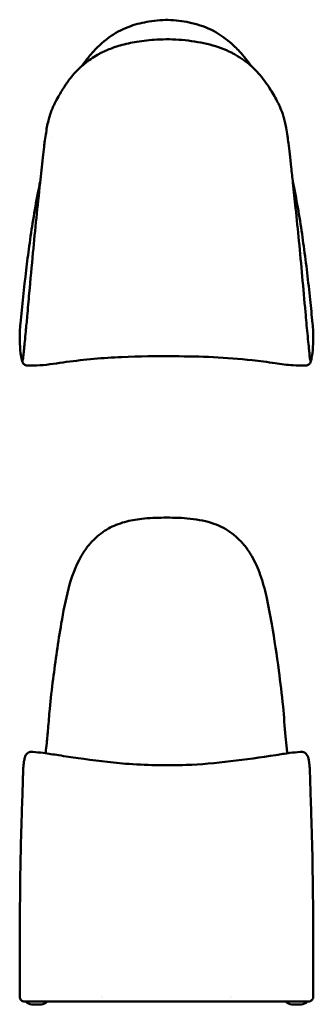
# Model space of a CAD drawing. Header units: millimetres. Extents: x 590 to 3249, y 296 to 2168.
# Tile 1 of 8: x 590 to 1138, y 296 to 2133. Entities that reach past the tile are written whole.
import ezdxf

# ---------------------------------------------------------------- set-up
doc = ezdxf.new("R2010")
doc.units = ezdxf.units.MM
doc.header["$LTSCALE"] = 4
doc.layers.add('Visible (ANSI)', color=7, linetype='Continuous', lineweight=50)

msp = doc.modelspace()

# ---------------------------------------------------------------- linework, layer by layer
at = {"layer": 'Visible (ANSI)'}
for p, q in [((1034.8, 2024.1), (1034.8, 2024.1)), ((666, 1965.7), (666, 1965.7)), ((1061.2, 1965.7), (1061.2, 1965.7)), ((648.1, 1913), (648.1, 1913)), ((704.4, 1131.7), (704.4, 1131.7)), ((706.6, 1135.5), (706.6, 1135.5)), ((1020.6, 1135.5), (1020.6, 1135.5)), ((1022.8, 1131.7), (1022.8, 1131.7)), ((611.5, 300.8), (611.5, 300.8)), ((612.1, 295.8), (626.4, 295.8)), ((626.5, 295.8), (626.4, 295.8)), ((626.5, 295.8), (629.7, 295.8)), ((631.8, 300.8), (633.4, 300.8)), ((1093.8, 300.8), (1095.4, 300.8)), ((1097.5, 295.8), (1100.7, 295.8)), ((1100.8, 295.8), (1100.7, 295.8)), ((1100.8, 295.8), (1115.1, 295.8)), ((1115.7, 300.8), (1115.7, 300.8))]:
    msp.add_line(p, q, dxfattribs=at)
for centre, radius, start, end in [((612.1, 310.8), 15, 221.8148, 270), ((629.7, 310.8), 15, 270, 318.1897), ((745.3, 308.8), 2, 164.7009, 164.7029), ((981.9, 308.8), 2, 15.2985, 15.319), ((1097.5, 310.8), 15, 221.8103, 270), ((1115.1, 310.8), 15, 270, 318.1859)]:
    msp.add_arc(centre, radius, start, end, dxfattribs=at)
msp.add_ellipse((624.5, 299.7), major_axis=(15.9, 0.7), ratio=0.06042, start_param=0.966555, end_param=0.974499, dxfattribs=at)
for points, knots in [([(727.3, 2073.6), (737.3, 2084.3), (748.4, 2094.3), (771.7, 2110.3), (784, 2116.5), (807.9, 2124.8), (819.4, 2127.5), (844.4, 2131.6), (858.2, 2132.9), (885.1, 2131.5), (898.2, 2129.5), (924.9, 2123.3), (938.7, 2118.6), (962.2, 2106.2), (972.4, 2099), (988.1, 2085.5), (994.2, 2079.7), (999.9, 2073.6)], [0, 0, 0, 0, 4.40512, 4.40512, 8.481875, 8.481875, 11.982349, 11.982349, 16.097766, 16.097766, 20.050384, 20.050384, 24.33112, 24.33112, 28.03102, 28.03102, 30.538557, 30.538557, 30.538557, 30.538557]), ([(735, 2067.5), (735.6, 2067.8), (736.3, 2068.2), (737.9, 2069.1), (738.9, 2069.6), (741.8, 2071.1), (743.5, 2072), (747.9, 2074), (750.7, 2075.3), (760.9, 2079.6), (768.8, 2082.4), (787.1, 2087.7), (797.6, 2089.9), (820.5, 2093.7), (833, 2095.1), (861.1, 2096.6), (876.9, 2096.4), (908.2, 2093.7), (923.9, 2091.2), (953.7, 2084.2), (968, 2079.2), (982.2, 2072.7), (984.1, 2071.8), (987.1, 2070.2), (988.2, 2069.7), (990.3, 2068.6), (991.3, 2068), (992.2, 2067.5)], [0, 0, 0, 0, 0.256204, 0.256204, 0.620404, 0.620404, 1.316018, 1.316018, 2.321077, 2.321077, 4.976075, 4.976075, 8.217393, 8.217393, 11.975884, 11.975884, 16.676147, 16.676147, 21.420713, 21.420713, 26.022647, 26.022647, 26.789196, 26.789196, 27.174026, 27.174026, 27.558133, 27.558133, 27.558133, 27.558133]), ([(646.6, 1956.5), (649.3, 1964.3), (652.1, 1970.8), (657.2, 1981.1), (659.5, 1985.3), (665.8, 1996.5), (670, 2003.5), (678.7, 2016.3), (682.6, 2022), (694.4, 2035.8), (701.8, 2043.4), (717.9, 2056.5), (725.8, 2062.3), (735, 2067.5)], [0, 0, 0, 0, 4.580032, 4.580032, 8.993758, 8.993758, 16.013557, 16.013557, 21.935894, 21.935894, 27.489817, 27.489817, 31.369811, 31.369811, 31.369811, 31.369811]), ([(705.8, 2046.5), (709.8, 2052.3), (714, 2058), (721.3, 2066.9), (724.3, 2070.3), (727.3, 2073.6)], [3.731503, 3.731503, 3.731503, 3.731503, 5.843, 5.843, 7.192781, 7.192781, 7.192781, 7.192781]), ([(992.2, 2067.5), (1003.6, 2061), (1012.9, 2053.8), (1026.1, 2042.4), (1030.8, 2037.7), (1039.6, 2028), (1043.5, 2023), (1050.1, 2014.1), (1053.1, 2009.8), (1061.2, 1997.1), (1065.4, 1989.7), (1073.1, 1975.1), (1076.9, 1967.2), (1080.6, 1956.5)], [0, 0, 0, 0, 4.807354, 4.807354, 8.296141, 8.296141, 12.514308, 12.514308, 17.1551, 17.1551, 25.098814, 25.098814, 31.365892, 31.365892, 31.365892, 31.365892]), ([(627.7, 1828.5), (629.4, 1844.2), (631.1, 1860.1), (633.6, 1882.3), (634.3, 1889.1), (635.6, 1899.6), (636.1, 1903.7), (637.4, 1912.9), (638.1, 1917.8), (639.6, 1927.1), (640.3, 1931.4), (642, 1940), (643, 1943.9), (644.7, 1950.4), (645.2, 1952.4), (646.6, 1956.5)], [0, 0, 0, 0, 4.748653, 4.748653, 6.859434, 6.859434, 8.271067, 8.271067, 10.39751, 10.39751, 12.949647, 12.949647, 16.27036, 16.27036, 19.020679, 19.020679, 19.020679, 19.020679]), ([(1080.6, 1956.5), (1080.8, 1956), (1080.9, 1955.6), (1081.4, 1954.1), (1081.7, 1953), (1083, 1948.8), (1083.7, 1945.8), (1086.1, 1935.7), (1087.7, 1927.4), (1090, 1911.4), (1090.6, 1907), (1092.1, 1896.1), (1092.9, 1889.2), (1094.5, 1874.2), (1095.5, 1865.9), (1097.4, 1848), (1098.5, 1838.2), (1099.5, 1828.5)], [0, 0, 0, 0, 0.331088, 0.331088, 1.322331, 1.322331, 4.295205, 4.295205, 9.663146, 9.663146, 11.357953, 11.357953, 13.550229, 13.550229, 16.071672, 16.071672, 19.005572, 19.005572, 19.005572, 19.005572]), ([(596.6, 1507.2), (596.9, 1510.5), (597.3, 1514.6), (598.2, 1523.2), (598.7, 1527.7), (599.8, 1538.5), (600.4, 1544.8), (601.9, 1560.6), (602.8, 1570.1), (604.9, 1594), (606.2, 1608.3), (609.7, 1647.8), (612, 1672.8), (618.5, 1741.3), (623, 1784.8), (627.7, 1828.5)], [0, 0, 0, 0, 1.561061, 1.561061, 3.018068, 3.018068, 4.939868, 4.939868, 7.790874, 7.790874, 12.129264, 12.129264, 19.721458, 19.721458, 32.912993, 32.912993, 32.912993, 32.912993]), ([(607.5, 1710.2), (612, 1743.2), (617, 1776.2), (624.9, 1816.4), (626.4, 1823.7), (628, 1831.1)], [0, 0, 0, 0, 10.002795, 10.002795, 12.264239, 12.264239, 12.264239, 12.264239]), ([(1099.2, 1831.1), (1106.1, 1798.6), (1111.7, 1765.9), (1117.6, 1725.5), (1118.7, 1717.8), (1119.7, 1710.2)], [0.050311, 0.050311, 0.050311, 0.050311, 10.005287, 10.005287, 12.314156, 12.314156, 12.314156, 12.314156]), ([(1099.5, 1828.5), (1101.2, 1812.7), (1102.9, 1796.9), (1106.7, 1760.8), (1108.7, 1740.4), (1115, 1675.9), (1118.9, 1631.7), (1124.1, 1574.1), (1125.3, 1560.8), (1127.2, 1540.6), (1127.9, 1533.5), (1129, 1523.2), (1129.4, 1519.7), (1130, 1513), (1130.4, 1509.9), (1130.6, 1507.2)], [0, 0, 0, 0, 4.764476, 4.764476, 10.947607, 10.947607, 24.349415, 24.349415, 28.330019, 28.330019, 30.476548, 30.476548, 31.657192, 31.657192, 32.916019, 32.916019, 32.916019, 32.916019]), ([(591.1, 1566), (594.2, 1599.2), (597.8, 1632.3), (603.5, 1680.4), (605.4, 1695.3), (607.5, 1710.2)], [0, 0, 0, 0, 10.000903, 10.000903, 14.51442, 14.51442, 14.51442, 14.51442]), ([(1119.7, 1710.2), (1124.2, 1677.2), (1128.2, 1644.1), (1133.2, 1595.9), (1134.7, 1581), (1136.1, 1566)], [0, 0, 0, 0, 10.001407, 10.001407, 14.514309, 14.514309, 14.514309, 14.514309]), ([(589.7, 1548.8), (589.7, 1549), (589.7, 1549.2), (589.7, 1549.7), (589.6, 1549.9), (589.6, 1550.4), (589.6, 1550.7), (589.7, 1551.2), (589.7, 1551.3), (589.7, 1551.4)], [1.0447003, 1.0447003, 1.0447003, 1.0447003, 1.2078223, 1.2078223, 1.3038282, 1.3038282, 1.4095618, 1.4095618, 1.4443573, 1.4443573, 1.4443573, 1.4443573]), ([(589.7, 1548.8), (589.7, 1549), (589.7, 1549.1), (589.7, 1549.2), (589.7, 1549.2), (589.7, 1549.3), (589.7, 1549.3), (589.7, 1549.3)], [0.0230833, 0.0230833, 0.0230833, 0.0230833, 0.0743337, 0.0743337, 0.1182793, 0.1182793, 0.1704055, 0.1704055, 0.1704055, 0.1704055]), ([(605.3, 1487.4), (604.8, 1487.4), (604.2, 1487.4), (603.2, 1487.4), (602.7, 1487.5), (601.6, 1487.7), (601.1, 1487.9), (599.8, 1488.4), (599, 1488.9), (597.9, 1489.7), (597.5, 1490.1), (596.7, 1490.9), (596.3, 1491.3), (596, 1491.9), (595.9, 1492), (595.8, 1492.1), (595.7, 1492.3), (595.5, 1492.6), (595.4, 1492.8), (595.1, 1493.5), (594.9, 1493.9), (594.3, 1495.6), (594, 1496.8), (592.6, 1502.1), (591.8, 1506.6), (590.4, 1518.6), (590, 1526.4), (589.8, 1538.9), (589.8, 1543.7), (589.7, 1548.6)], [0, 0, 0, 0, 0.167898, 0.167898, 0.325065, 0.325065, 0.533616, 0.533616, 0.861427, 0.861427, 1.097502, 1.097502, 1.437266, 1.437266, 1.549199, 1.549199, 1.688961, 1.688961, 1.994207, 1.994207, 2.910067, 2.910067, 5.656148, 5.656148, 13.894749, 13.894749, 28.436453, 28.436453, 38.455219, 38.455219, 38.455219, 38.455219]), ([(1137.5, 1548.6), (1137.4, 1543.8), (1137.4, 1538.9), (1137.2, 1526.4), (1136.8, 1518.6), (1135.4, 1506.9), (1134.7, 1503), (1133.5, 1497.6), (1133.1, 1496), (1132.2, 1493.7), (1132, 1493.2), (1131.4, 1492.1), (1131.2, 1491.7), (1130.6, 1491.1), (1130.3, 1490.7), (1129.6, 1490), (1129.2, 1489.6), (1128.1, 1488.9), (1127.6, 1488.5), (1126.4, 1488), (1125.7, 1487.8), (1124.5, 1487.5), (1124.1, 1487.4), (1123, 1487.4), (1122.4, 1487.4), (1121.9, 1487.4)], [0, 0, 0, 0, 10.000019, 10.000019, 24.630707, 24.630707, 31.944767, 31.944767, 35.609578, 35.609578, 36.798895, 36.798895, 37.120796, 37.120796, 37.371846, 37.371846, 37.623487, 37.623487, 37.874303, 37.874303, 38.125871, 38.125871, 38.283436, 38.283436, 38.454072, 38.454072, 38.454072, 38.454072]), ([(1137.5, 1551.4), (1137.5, 1551.2), (1137.5, 1551), (1137.6, 1550.4), (1137.6, 1550.1), (1137.5, 1549.7), (1137.5, 1549.5), (1137.5, 1549.2), (1137.5, 1549), (1137.5, 1548.8), (1137.5, 1548.8), (1137.5, 1548.8)], [0, 0, 0, 0, 0.066788, 0.066788, 0.1785065, 0.1785065, 0.270413, 0.270413, 0.3950556, 0.3950556, 0.3996038, 0.3996038, 0.3996038, 0.3996038]), ([(1137.5, 1549.3), (1137.5, 1549.3), (1137.5, 1549.3), (1137.5, 1549.3), (1137.5, 1549.2), (1137.5, 1549.1), (1137.5, 1549), (1137.5, 1548.8)], [1.2735704, 1.2735704, 1.2735704, 1.2735704, 1.303119, 1.303119, 1.3691284, 1.3691284, 1.4207639, 1.4207639, 1.4207639, 1.4207639]), ([(595.6, 1497.1), (595.6, 1497.1), (595.6, 1497.2), (595.7, 1497.6), (595.7, 1498.1), (595.9, 1499.3), (596, 1500.4), (596.2, 1503.3), (596.4, 1505.1), (596.6, 1507.2)], [0.799836, 0.799836, 0.799836, 0.799836, 1.079846, 1.079846, 1.740949, 1.740949, 2.676707, 2.676707, 3.663179, 3.663179, 3.663179, 3.663179]), ([(1130.6, 1507.2), (1130.7, 1506.6), (1130.7, 1506), (1130.9, 1503.7), (1131.1, 1502.2), (1131.3, 1499.1), (1131.5, 1497.9), (1131.6, 1497.2), (1131.6, 1497.1), (1131.6, 1497.1)], [0.000082, 0.000082, 0.000082, 0.000082, 0.292864, 0.292864, 1.175019, 1.175019, 2.567859, 2.567859, 2.86143, 2.86143, 2.86143, 2.86143]), ([(1099.9, 1488), (1088.6, 1488.8), (1077.4, 1490.5), (1052, 1494.1), (1037.8, 1496), (999.4, 1500.2), (975.3, 1502.1), (926.8, 1504.4), (902.5, 1504.8), (845.3, 1505.1), (812.5, 1504.9), (745.4, 1501.9), (710.8, 1498.8), (660.2, 1492.1), (643.9, 1489.2), (627.3, 1488)], [0, 0, 0, 0, 3.406657, 3.406657, 7.732034, 7.732034, 14.985321, 14.985321, 22.29494, 22.29494, 32.124509, 32.124509, 42.48459, 42.48459, 47.481008, 47.481008, 47.481008, 47.481008]), ([(729.1, 1163.9), (736.8, 1171.4), (745.6, 1178), (764.5, 1188.6), (774.8, 1192.7), (795.9, 1198.5), (806.7, 1200.3), (831.1, 1203.2), (844.8, 1203.7), (873.2, 1203.9), (887.9, 1203.7), (917.6, 1201), (932.7, 1198.6), (959.6, 1190.2), (971.6, 1184.4), (987.9, 1173.1), (993.2, 1168.7), (998.1, 1163.9)], [0, 0, 0, 0, 3.381681, 3.381681, 6.734608, 6.734608, 10.064071, 10.064071, 14.173323, 14.173323, 18.565607, 18.565607, 23.170622, 23.170622, 27.204429, 27.204429, 29.352199, 29.352199, 29.352199, 29.352199]), ([(637.9, 764.2), (638, 764.8), (638.1, 765.4), (638.9, 771.4), (639.5, 777.2), (641, 791.8), (641.8, 800.9), (643.6, 822.2), (644.6, 834.5), (647.4, 865.4), (649.6, 884), (656.4, 937.1), (661.3, 971.7), (674.8, 1049.5), (683, 1094.3), (704.4, 1131.7)], [8.994314, 8.994314, 8.994314, 8.994314, 9.243653, 9.243653, 11.345138, 11.345138, 14.303573, 14.303573, 18.155319, 18.155319, 23.932821, 23.932821, 34.714361, 34.714361, 48.331032, 48.331032, 48.331032, 48.331032]), ([(1022.8, 1131.7), (1029.1, 1120.8), (1034.2, 1109.2), (1043.2, 1084.1), (1046.9, 1070.5), (1054, 1039.6), (1057.2, 1022.2), (1065.1, 976.2), (1069.3, 947.4), (1076.1, 896.2), (1078.9, 873.9), (1082.8, 832.7), (1084.2, 813.6), (1086.6, 787.7), (1087.4, 779.9), (1088.5, 769.8), (1088.9, 766.9), (1089.3, 764.2)], [0, 0, 0, 0, 3.973355, 3.973355, 8.351851, 8.351851, 13.806323, 13.806323, 22.801197, 22.801197, 29.744073, 29.744073, 35.644559, 35.644559, 38.286934, 38.286934, 39.393887, 39.393887, 39.393887, 39.393887]), ([(596.6, 739.6), (596.9, 744), (597.4, 747.9), (598.4, 753.6), (599, 755.8), (600.3, 759.3), (600.9, 760.6), (602.7, 762.9), (603.5, 763.7), (605.4, 765.2), (606.7, 765.9), (608.7, 766.6), (609.6, 766.8), (610.9, 766.9), (611.4, 767), (612.1, 767), (612.4, 766.9), (612.9, 766.9), (613.1, 766.9), (613.4, 766.9), (613.5, 766.9), (613.7, 766.9), (613.9, 766.9), (614, 766.8)], [0.000047, 0.000047, 0.000047, 0.000047, 1.687415, 1.687415, 3.276252, 3.276252, 4.835958, 4.835958, 5.469937, 5.469937, 6.384432, 6.384432, 7.062111, 7.062111, 7.404038, 7.404038, 7.577485, 7.577485, 7.667416, 7.667416, 7.714648, 7.714648, 7.763396, 7.763396, 7.763396, 7.763396]), ([(633.5, 764.8), (643.2, 763.6), (652.9, 762), (674.6, 758.6), (686.6, 756.9), (727.9, 751.1), (757.3, 747.2), (824.5, 741.7), (862.5, 741.3), (927.9, 743.4), (955.4, 745.9), (1011.2, 752.7), (1039.6, 756.6), (1076.5, 762.3), (1085.1, 763.7), (1093.7, 764.8)], [0, 0, 0, 0, 2.943949, 2.943949, 6.5782, 6.5782, 15.465585, 15.465585, 26.824937, 26.824937, 35.095163, 35.095163, 43.682463, 43.682463, 46.296936, 46.296936, 46.296936, 46.296936]), ([(1113.2, 766.8), (1113.3, 766.8), (1113.4, 766.9), (1113.6, 766.9), (1113.7, 766.9), (1113.9, 766.9), (1114.1, 766.9), (1114.4, 766.9), (1114.7, 766.9), (1115.3, 767), (1115.7, 767), (1117.1, 766.9), (1118.2, 766.7), (1120.6, 765.9), (1122.1, 765), (1124.8, 762.7), (1125.7, 761.4), (1126.9, 759.2), (1127.4, 758), (1128.5, 754.8), (1129, 752.7), (1129.9, 747.2), (1130.3, 743.7), (1130.6, 739.6)], [0, 0, 0, 0, 0.031784, 0.031784, 0.070654, 0.070654, 0.135088, 0.135088, 0.257033, 0.257033, 0.533757, 0.533757, 1.32452, 1.32452, 2.435004, 2.435004, 3.554117, 3.554117, 4.762546, 4.762546, 6.208917, 6.208917, 7.754741, 7.754741, 7.754741, 7.754741]), ([(589.7, 323.5), (589.8, 356.5), (589.8, 389.4), (590, 474.8), (590.4, 527.1), (592.1, 605.6), (592.9, 631.7), (594.2, 671.3), (594.7, 684.6), (595.3, 704.9), (595.4, 712), (595.7, 722.4), (595.9, 726.1), (596.2, 733.1), (596.3, 736.5), (596.6, 739.6)], [0, 0, 0, 0, 10.000016, 10.000016, 25.890216, 25.890216, 33.834456, 33.834456, 37.840974, 37.840974, 39.934549, 39.934549, 41.063973, 41.063973, 42.251798, 42.251798, 42.251798, 42.251798]), ([(1130.6, 739.6), (1130.8, 737.7), (1130.9, 735.6), (1131.3, 728.6), (1131.4, 723.2), (1131.8, 712.2), (1131.9, 706.4), (1132.3, 691.6), (1132.6, 682.4), (1133.4, 658.5), (1133.9, 643.9), (1135.2, 600.3), (1135.9, 571.5), (1137.3, 481.9), (1137.3, 421.1), (1137.4, 348.1), (1137.4, 335.8), (1137.5, 323.5)], [0, 0, 0, 0, 0.7517, 0.7517, 2.413383, 2.413383, 4.131126, 4.131126, 6.879889, 6.879889, 11.323689, 11.323689, 20.088492, 20.088492, 38.524343, 38.524343, 42.251727, 42.251727, 42.251727, 42.251727]), ([(599.2, 300.8), (599.1, 300.8), (599, 300.8), (598.9, 300.8), (598.9, 300.9), (598.8, 300.9), (598.8, 300.9), (598.8, 300.9), (598.8, 300.9), (598.8, 300.9), (598.8, 300.9), (598.8, 300.9), (598.8, 300.9), (598.8, 300.9), (598.8, 300.9), (598.7, 300.9), (598.7, 300.9), (598.7, 300.9), (598.7, 300.9), (598.6, 300.9), (598.6, 300.9), (598.5, 300.9), (598.5, 300.9), (598.3, 300.9), (598.2, 300.9), (598, 300.9), (597.8, 301), (597.2, 301.1), (596.8, 301.2), (596.1, 301.4), (595.6, 301.6), (594.2, 302.2), (593.3, 302.8), (592.1, 304), (591.7, 304.4), (590.7, 305.8), (590.2, 306.9), (589.7, 308.9), (589.7, 309.8), (589.6, 312), (589.7, 313.4), (589.7, 317.3), (589.7, 319.8), (589.7, 322.7), (589.7, 323.1), (589.7, 323.5)], [0, 0, 0, 0, 0.026374, 0.026374, 0.036541, 0.036541, 0.038622, 0.038622, 0.040369, 0.040369, 0.043225, 0.043225, 0.046064, 0.046064, 0.050149, 0.050149, 0.057763, 0.057763, 0.077169, 0.077169, 0.135352, 0.135352, 0.237229, 0.237229, 0.350919, 0.350919, 0.52354, 0.52354, 0.66487, 0.66487, 0.842338, 0.842338, 1.220149, 1.220149, 1.41775, 1.41775, 1.773484, 1.773484, 2.055524, 2.055524, 2.462202, 2.462202, 3.222602, 3.222602, 3.342128, 3.342128, 3.342128, 3.342128]), ([(1137.5, 323.5), (1137.5, 322.1), (1137.5, 320.8), (1137.5, 317.9), (1137.5, 316.3), (1137.5, 313.5), (1137.6, 312.4), (1137.6, 309.9), (1137.5, 308.7), (1136.9, 306.9), (1136.7, 306.3), (1135.9, 305), (1135.4, 304.3), (1134.1, 303), (1133.3, 302.4), (1132, 301.7), (1131.5, 301.5), (1130.5, 301.2), (1130.1, 301.1), (1129.3, 301), (1129.2, 300.9), (1128.9, 300.9), (1128.7, 300.9), (1128.6, 300.9), (1128.6, 300.9), (1128.5, 300.9), (1128.5, 300.9), (1128.5, 300.9), (1128.5, 300.9), (1128.5, 300.9), (1128.5, 300.9), (1128.4, 300.9), (1128.4, 300.9), (1128.4, 300.9), (1128.4, 300.9), (1128.4, 300.9), (1128.4, 300.9), (1128.4, 300.9), (1128.4, 300.9), (1128.3, 300.8), (1128.2, 300.8), (1128.1, 300.8), (1128.1, 300.8), (1128, 300.8)], [0.001455, 0.001455, 0.001455, 0.001455, 0.406705, 0.406705, 0.883359, 0.883359, 1.240927, 1.240927, 1.621747, 1.621747, 1.827064, 1.827064, 2.107877, 2.107877, 2.439967, 2.439967, 2.63697, 2.63697, 2.835445, 2.835445, 3.024121, 3.024121, 3.186326, 3.186326, 3.255522, 3.255522, 3.276234, 3.276234, 3.288621, 3.288621, 3.294819, 3.294819, 3.301058, 3.301058, 3.303405, 3.303405, 3.306499, 3.306499, 3.310455, 3.310455, 3.327353, 3.327353, 3.345376, 3.345376, 3.345376, 3.345376]), ([(598.6, 300.9), (598.6, 300.9), (598.6, 300.9), (598.6, 300.9), (598.6, 300.9), (598.6, 300.9), (598.7, 300.9), (598.7, 300.9), (598.7, 300.9), (598.7, 300.9), (598.7, 300.9), (598.7, 300.9), (598.7, 300.9)], [0.3429534, 0.3429534, 0.3429534, 0.3429534, 0.375, 0.375, 0.375, 0.4375, 0.4375, 0.4375, 0.46875, 0.46875, 0.46875, 0.4774575, 0.4774575, 0.4774575, 0.4774575]), ([(598.8, 300.9), (598.8, 300.9), (598.8, 300.9), (598.8, 300.9), (598.8, 300.9), (598.8, 300.9), (598.7, 300.9), (598.7, 300.9)], [0.07702276, 0.07702276, 0.07702276, 0.07702276, 0.07729403, 0.07729403, 0.08001062, 0.08001062, 0.08917088, 0.08917088, 0.08917088, 0.08917088]), ([(599.2, 300.8), (599.2, 300.8), (599.3, 300.8), (599.4, 300.8), (599.4, 300.8), (599.5, 300.8), (599.5, 300.8), (599.5, 300.8), (599.5, 300.8)], [0.3759721, 0.3759721, 0.3759721, 0.3759721, 0.4375, 0.4375, 0.46875, 0.46875, 0.484375, 0.4886035, 0.4886035, 0.4886035, 0.4886035]), ([(602.1, 300.8), (601.5, 300.8), (601.1, 300.8), (600.5, 300.8), (600.2, 300.8), (599.9, 300.8), (599.8, 300.8), (599.6, 300.8), (599.6, 300.8), (599.6, 300.8), (599.5, 300.8), (599.5, 300.8)], [0, 0, 0, 0, 0.2080908, 0.2080908, 0.3012073, 0.3012073, 0.35822, 0.35822, 0.3856774, 0.3856774, 0.419801, 0.419801, 0.419801, 0.419801]), ([(602.1, 300.8), (602.2, 300.8), (602.4, 300.8), (602.5, 300.8), (602.8, 300.8), (603.1, 300.8), (603.4, 300.8)], [0.9395845, 0.9395845, 0.9395845, 0.9395845, 1, 1, 1, 1.1247926, 1.1247926, 1.1247926, 1.1247926]), ([(605.5, 300.8), (605.6, 300.8), (605.6, 300.8), (605.9, 300.8), (606.1, 300.8), (606.3, 300.8), (606.5, 300.8), (606.6, 300.8), (606.7, 300.8), (606.8, 300.8), (606.8, 300.8), (607.1, 300.8), (607.4, 300.8), (607.7, 300.8)], [1.3847003, 1.3847003, 1.3847003, 1.3847003, 1.4002496, 1.4002496, 1.4669579, 1.4669579, 1.500312, 1.5169891, 1.5253276, 1.5253276, 1.5336661, 1.5336661, 1.6313914, 1.6313914, 1.6313914, 1.6313914]), ([(610.4, 300.8), (610, 300.8), (609.6, 300.8), (608.7, 300.8), (608.2, 300.8), (607.7, 300.8)], [0, 0, 0, 0, 0.1357871, 0.1357871, 0.2800149, 0.2800149, 0.2800149, 0.2800149]), ([(610.4, 300.8), (610.5, 300.8), (610.6, 300.8), (610.8, 300.8), (610.8, 300.8), (610.9, 300.8), (610.9, 300.8), (610.9, 300.8), (610.9, 300.8), (610.9, 300.8), (611, 300.8), (611.2, 300.8), (611.5, 300.8)], [1.9396885, 1.9396885, 1.9396885, 1.9396885, 1.9672699, 1.9839469, 1.9922855, 1.9964547, 1.9985394, 1.9995817, 1.9995817, 2.000624, 2.000624, 2.0673323, 2.0673323, 2.0673323, 2.0673323]), ([(611.5, 300.8), (613.3, 300.8), (615.1, 300.8), (616.8, 300.8), (618.3, 300.8), (619.8, 300.8), (621.2, 300.8), (621.5, 300.8), (621.8, 300.8), (622, 300.8), (622.1, 300.8), (622.2, 300.8), (622.2, 300.8), (623.9, 300.8), (625.5, 300.8), (627, 300.8), (627.8, 300.8), (628.5, 300.8), (629.1, 300.8), (630, 300.8), (630.9, 300.8), (631.8, 300.8)], [0, 0, 0, 0, 0.00572256, 0.00572256, 0.00572256, 0.0104997, 0.0104997, 0.0104997, 0.01144512, 0.01144512, 0.01144512, 0.01164566, 0.01164566, 0.01164566, 0.01716767, 0.01716767, 0.01716767, 0.0196615, 0.0196615, 0.0196615, 0.02289023, 0.02289023, 0.02289023, 0.02289023]), ([(633.5, 300.8), (643.3, 300.8), (651.5, 300.8), (668.9, 300.8), (678.7, 300.8), (700.2, 300.8), (707.7, 300.8), (733.5, 300.8), (749.5, 300.8), (776.1, 300.8), (785.6, 300.8), (800.2, 300.8), (805.1, 300.8), (812.5, 300.8), (814.9, 300.8), (818.6, 300.8), (819.9, 300.8), (822.3, 300.8), (823.6, 300.8), (824.8, 300.8)], [0.000001, 0.000001, 0.000001, 0.000001, 3.782677, 3.782677, 5.652894, 5.652894, 6.584036, 6.584036, 8.786785, 8.786785, 9.978903, 9.978903, 10.575846, 10.575846, 10.873914, 10.873914, 11.023056, 11.023056, 11.172122, 11.172122, 11.172122, 11.172122]), ([(824.8, 300.8), (831.3, 300.8), (837.7, 300.8), (844.2, 300.8), (850.5, 300.8), (856.8, 300.8), (863.1, 300.8), (863.3, 300.8), (863.4, 300.8), (863.6, 300.8), (866.8, 300.8), (870.1, 300.8), (873.3, 300.8), (876.6, 300.8), (879.8, 300.8), (883, 300.8), (889.5, 300.8), (895.9, 300.8), (902.4, 300.8)], [0, 0, 0, 0, 0.0194365, 0.0194365, 0.0194365, 0.03833881, 0.03833881, 0.03833881, 0.03887301, 0.03887301, 0.03887301, 0.04859126, 0.04859126, 0.04859126, 0.05830951, 0.05830951, 0.05830951, 0.07774602, 0.07774602, 0.07774602, 0.07774602]), ([(902.4, 300.8), (902.9, 300.8), (903.4, 300.8), (904, 300.8), (906.7, 300.8), (909.4, 300.8), (912, 300.8), (913.8, 300.8), (915.5, 300.8), (917.2, 300.8), (922.1, 300.8), (927, 300.8), (931.8, 300.8), (934.2, 300.8), (936.7, 300.8), (939.1, 300.8), (941.3, 300.8), (943.6, 300.8), (945.8, 300.8), (945.9, 300.8), (946.1, 300.8), (946.3, 300.8), (951, 300.8), (955.7, 300.8), (960.4, 300.8), (962.7, 300.8), (965, 300.8), (967.3, 300.8), (969.6, 300.8), (971.9, 300.8), (974.1, 300.8), (975.4, 300.8), (976.6, 300.8), (977.8, 300.8), (978.8, 300.8), (979.8, 300.8), (980.8, 300.8), (982.9, 300.8), (985, 300.8), (987.1, 300.8), (987.2, 300.8), (987.3, 300.8), (987.3, 300.8), (991.6, 300.8), (995.8, 300.8), (999.9, 300.8), (1001.9, 300.8), (1004, 300.8), (1006, 300.8), (1008, 300.8), (1009.9, 300.8), (1011.9, 300.8), (1014.9, 300.8), (1017.9, 300.8), (1020.8, 300.8), (1021.7, 300.8), (1022.5, 300.8), (1023.3, 300.8), (1027.1, 300.8), (1030.7, 300.8), (1034.3, 300.8), (1037.9, 300.8), (1041.4, 300.8), (1044.8, 300.8), (1046.5, 300.8), (1048.2, 300.8), (1049.9, 300.8), (1050.2, 300.8), (1050.4, 300.8), (1050.7, 300.8), (1052.1, 300.8), (1053.5, 300.8), (1054.9, 300.8), (1055.4, 300.8), (1055.9, 300.8), (1056.4, 300.8), (1059.1, 300.8), (1061.8, 300.8), (1064.4, 300.8), (1065.2, 300.8), (1065.9, 300.8), (1066.6, 300.8), (1067.4, 300.8), (1068.3, 300.8), (1069.1, 300.8), (1070.6, 300.8), (1072.1, 300.8), (1073.7, 300.8), (1073.9, 300.8), (1074.2, 300.8), (1074.5, 300.8), (1075.6, 300.8), (1076.8, 300.8), (1077.9, 300.8), (1078.1, 300.8), (1078.2, 300.8), (1078.3, 300.8), (1079.9, 300.8), (1081.5, 300.8), (1083.1, 300.8), (1083.3, 300.8), (1083.6, 300.8), (1083.9, 300.8), (1084.4, 300.8), (1085, 300.8), (1085.6, 300.8), (1086.3, 300.8), (1087, 300.8), (1087.8, 300.8), (1087.9, 300.8), (1088, 300.8), (1088.2, 300.8), (1089.9, 300.8), (1091.8, 300.8), (1093.7, 300.8)], [0, 0, 0, 0, 0.0016207, 0.0016207, 0.0016207, 0.0097544, 0.0097544, 0.0097544, 0.0149343, 0.0149343, 0.0149343, 0.0298686, 0.0298686, 0.0298686, 0.0373358, 0.0373358, 0.0373358, 0.0443022, 0.0443022, 0.0443022, 0.0448029, 0.0448029, 0.0448029, 0.0597372, 0.0597372, 0.0597372, 0.0672044, 0.0672044, 0.0672044, 0.0746715, 0.0746715, 0.0746715, 0.0787669, 0.0787669, 0.0787669, 0.0821387, 0.0821387, 0.0821387, 0.0893929, 0.0893929, 0.0893929, 0.0896058, 0.0896058, 0.0896058, 0.1045401, 0.1045401, 0.1045401, 0.1120073, 0.1120073, 0.1120073, 0.1194744, 0.1194744, 0.1194744, 0.1310717, 0.1310717, 0.1310717, 0.1344087, 0.1344087, 0.1344087, 0.149343, 0.149343, 0.149343, 0.1642773, 0.1642773, 0.1642773, 0.1717445, 0.1717445, 0.1717445, 0.1728832, 0.1728832, 0.1728832, 0.1792116, 0.1792116, 0.1792116, 0.1814906, 0.1814906, 0.1814906, 0.1941459, 0.1941459, 0.1941459, 0.197675, 0.197675, 0.197675, 0.2016131, 0.2016131, 0.2016131, 0.2090802, 0.2090802, 0.2090802, 0.2104146, 0.2104146, 0.2104146, 0.2159668, 0.2159668, 0.2159668, 0.2165474, 0.2165474, 0.2165474, 0.2240146, 0.2240146, 0.2240146, 0.2251649, 0.2251649, 0.2251649, 0.2277481, 0.2277481, 0.2277481, 0.2309329, 0.2309329, 0.2309329, 0.2314817, 0.2314817, 0.2314817, 0.2389489, 0.2389489, 0.2389489, 0.2389489]), ([(1093.7, 300.8), (1093.7, 300.8), (1093.7, 300.8), (1093.8, 300.8), (1093.8, 300.8), (1093.8, 300.8)], [0.000001, 0.000001, 0.000001, 0.000001, 0.00741157, 0.00741157, 0.01482324, 0.01482324, 0.01482324, 0.01482324]), ([(1095.4, 300.8), (1096.3, 300.8), (1097.2, 300.8), (1098.1, 300.8), (1098.7, 300.8), (1099.4, 300.8), (1100.2, 300.8), (1101.7, 300.8), (1103.3, 300.8), (1105, 300.8), (1105, 300.8), (1105.1, 300.8), (1105.2, 300.8), (1105.4, 300.8), (1105.7, 300.8), (1106, 300.8), (1107.4, 300.8), (1108.9, 300.8), (1110.4, 300.8), (1112.1, 300.8), (1113.9, 300.8), (1115.7, 300.8)], [0, 0, 0, 0, 0.00322586, 0.00322586, 0.00322586, 0.0057165, 0.0057165, 0.0057165, 0.01123709, 0.01123709, 0.01123709, 0.011433, 0.011433, 0.011433, 0.01238168, 0.01238168, 0.01238168, 0.01714949, 0.01714949, 0.01714949, 0.02286599, 0.02286599, 0.02286599, 0.02286599]), ([(1115.7, 300.8), (1115.8, 300.8), (1116, 300.8), (1116.1, 300.8), (1116.2, 300.8), (1116.2, 300.8), (1116.2, 300.8), (1116.2, 300.8), (1116.3, 300.8), (1116.3, 300.8), (1116.3, 300.8), (1116.3, 300.8), (1116.4, 300.8), (1116.5, 300.8), (1116.6, 300.8), (1116.7, 300.8), (1116.7, 300.8), (1116.8, 300.8), (1116.8, 300.8)], [0, 0, 0, 0, 0.03125, 0.03125, 0.046875, 0.046875, 0.0546875, 0.0585937, 0.0605469, 0.0615234, 0.0615234, 0.0625, 0.0625, 0.09375, 0.09375, 0.109375, 0.1171875, 0.1195914, 0.1195914, 0.1195914, 0.1195914]), ([(1119.5, 300.8), (1118.9, 300.8), (1118.3, 300.8), (1117.4, 300.8), (1117.1, 300.8), (1116.8, 300.8)], [0, 0, 0, 0, 0.1812059, 0.1812059, 0.2798856, 0.2798856, 0.2798856, 0.2798856]), ([(1119.5, 300.8), (1119.6, 300.8), (1119.7, 300.8), (1119.9, 300.8), (1120, 300.8), (1120.2, 300.8), (1120.3, 300.8), (1120.4, 300.8), (1120.4, 300.8), (1120.8, 300.8), (1121.1, 300.8), (1121.6, 300.8), (1121.6, 300.8), (1121.7, 300.8)], [0.4084436, 0.4084436, 0.4084436, 0.4084436, 0.4375, 0.4375, 0.46875, 0.484375, 0.4921875, 0.4921875, 0.5, 0.5, 0.625, 0.625, 0.6395685, 0.6395685, 0.6395685, 0.6395685]), ([(1127.7, 300.8), (1127.7, 300.8), (1127.6, 300.8), (1127.6, 300.8), (1127.5, 300.8), (1127.4, 300.8), (1127.3, 300.8), (1127, 300.8), (1126.9, 300.8), (1126.4, 300.8), (1126.2, 300.8), (1125.6, 300.8), (1125.2, 300.8), (1124.5, 300.8), (1124.2, 300.8), (1123.2, 300.8), (1122.4, 300.8), (1121.7, 300.8)], [0.0172016, 0.0172016, 0.0172016, 0.0172016, 0.0500449, 0.0500449, 0.0951506, 0.0951506, 0.1402632, 0.1402632, 0.2016889, 0.2016889, 0.3273578, 0.3273578, 0.467864, 0.467864, 0.6028465, 0.6028465, 0.8491798, 0.8491798, 0.8491798, 0.8491798]), ([(1127.7, 300.8), (1127.7, 300.8), (1127.8, 300.8), (1127.9, 300.8), (1127.9, 300.8), (1128, 300.8), (1128, 300.8), (1128, 300.8), (1128, 300.8), (1128, 300.8), (1128, 300.8)], [1.479135, 1.479135, 1.479135, 1.479135, 1.5270149, 1.5270149, 1.5562935, 1.5562935, 1.5709328, 1.5782524, 1.5782524, 1.5847247, 1.5847247, 1.5847247, 1.5847247]), ([(1128.5, 300.9), (1128.5, 300.9), (1128.4, 300.9), (1128.4, 300.9), (1128.4, 300.9), (1128.4, 300.9)], [0, 0, 0, 0, 0.00861855, 0.00861855, 0.01217769, 0.01217769, 0.01217769, 0.01217769])]:
    msp.add_open_spline(points, degree=3, knots=knots, dxfattribs=at)
for points in [[(727.3, 2073.6), (727.3, 2073.6), (727.3, 2073.6), (727.3, 2073.6)], [(999.9, 2073.6), (1007.7, 2065.1), (1014.9, 2056.1), (1021.4, 2046.5)], [(646.6, 1956.5), (646.6, 1956.5), (646.6, 1956.5), (646.6, 1956.5)], [(1119.7, 1710.2), (1119.7, 1710.2), (1119.7, 1710.2), (1119.7, 1710.2)], [(589.7, 1551.4), (590.2, 1556.3), (590.6, 1561.1), (591.1, 1566)], [(1137.5, 1551.4), (1137, 1556.3), (1136.6, 1561.1), (1136.1, 1566)], [(589.7, 1551.4), (589.7, 1551.4), (589.7, 1551.4), (589.7, 1551.4)], [(589.7, 1548.6), (589.7, 1548.7), (589.7, 1548.7), (589.7, 1548.7)], [(1137.5, 1551.4), (1137.5, 1551.4), (1137.5, 1551.4), (1137.5, 1551.4)], [(1137.5, 1548.7), (1137.5, 1548.7), (1137.5, 1548.7), (1137.5, 1548.6)], [(627.3, 1488), (620, 1487.5), (612.6, 1487.3), (605.3, 1487.4)], [(1121.9, 1487.4), (1114.6, 1487.3), (1107.2, 1487.5), (1099.9, 1488)], [(719.8, 1154), (721.1, 1155.6), (722.5, 1157.1), (723.9, 1158.7)], [(723.9, 1158.7), (725.6, 1160.5), (727.3, 1162.2), (729.1, 1163.9)], [(998.1, 1163.9), (999.9, 1162.2), (1001.6, 1160.5), (1003.3, 1158.7)], [(1003.3, 1158.7), (1004.7, 1157.1), (1006.1, 1155.6), (1007.4, 1154)], [(706.6, 1135.5), (708.6, 1138.8), (710.6, 1141.9), (712.8, 1145)], [(712.8, 1145), (714.4, 1147.2), (716, 1149.3), (717.6, 1151.4)], [(717.6, 1151.4), (718.3, 1152.3), (719.1, 1153.1), (719.8, 1154)], [(1007.4, 1154), (1008.1, 1153.1), (1008.9, 1152.3), (1009.6, 1151.4)], [(1009.6, 1151.4), (1011.2, 1149.3), (1012.8, 1147.2), (1014.4, 1145)], [(1014.4, 1145), (1016.6, 1141.9), (1018.6, 1138.8), (1020.6, 1135.5)], [(704.4, 1131.7), (705.1, 1133), (705.9, 1134.3), (706.6, 1135.5)], [(1020.6, 1135.5), (1021.3, 1134.3), (1022.1, 1133), (1022.8, 1131.7)], [(614.1, 766.8), (620.5, 766.3), (627, 765.6), (633.5, 764.8)], [(1093.7, 764.8), (1100.2, 765.6), (1106.7, 766.3), (1113.1, 766.8)], [(1113.1, 766.8), (1113.2, 766.8), (1113.2, 766.8), (1113.2, 766.8)], [(605.5, 300.8), (604.8, 300.8), (604.1, 300.8), (603.4, 300.8)]]:
    msp.add_open_spline(points, degree=3, dxfattribs=at)

doc.saveas('drawing.dxf')
